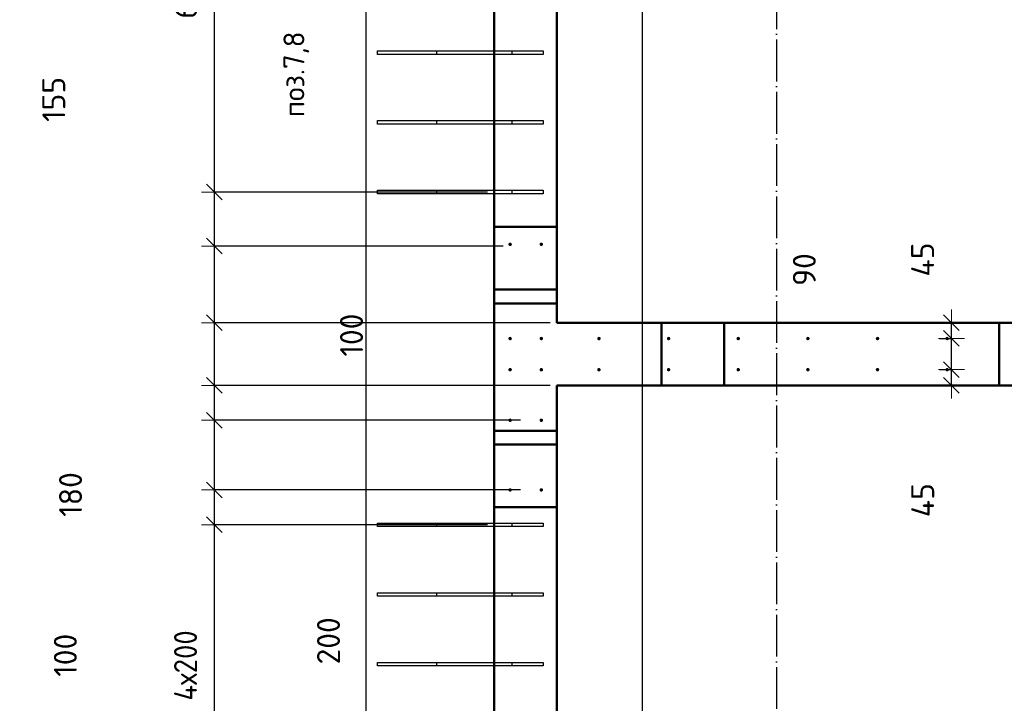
# Model space of a CAD drawing. Header units: millimetres. Extents: x 9402 to 69898, y -2829 to 22870.
# Tile 28 of 69: x 33647 to 36475, y 9187 to 11150. Entities that reach past the tile are written whole.
import ezdxf

# ---------------------------------------------------------------- set-up
doc = ezdxf.new("R2010")
doc.units = ezdxf.units.MM
doc.header["$PDMODE"] = 65
for name, pattern in [('______11', [150, 120, -15, 0, -15]), ('______5', [330, 240, -30, 30, -30]), ('________', [0])]:
    doc.linetypes.add(name, pattern=pattern)
for name, color, linetype, lineweight in [('Standard', 7, 'Continuous', 25), ('Арм.стержн. вертикальными 1', 22, 'Continuous', 35), ('Размерная линия_ общее', 7, 'Continuous', 13)]:
    doc.layers.add(name, color=color, linetype=linetype, lineweight=lineweight)
doc.layers.add('Осевая линия_ общее', color=7, linetype='______5', lineweight=13, true_color=0xa0a0a0)
doc.styles.add('ISOCPEUR', font='ISOCPEUR')
doc.dimstyles.new('DIMSTYLE_11', dxfattribs={"dimtxt": 66, "dimasz": 75, "dimexe": 0, "dimexo": 0, "dimgap": 33, "dimtad": 0, "dimdec": 0, "dimrnd": 5, "dimzin": 12, "dimdsep": 46, "dimtxsty": 'ISOCPEUR', "dimblk1": 'ALL_ML_STRICH', "dimblk2": 'ALL_ML_STRICH', "dimsah": 1, "dimcen": 0, "dimclrd": 7, "dimclre": 256, "dimclrt": 7, "dimadec": 0, "dimazin": 0, "dimtfac": 1, "dimtdec": 0, "dimtix": 1, "dimtmove": 2, "dimatfit": 3, "dimfxl": 0, "dimtvp": 1.2, "dimtzin": 0, "dimlwd": 0, "dimlwe": -3, "dimarcsym": 0})
doc.dimstyles.new('DIMSTYLE_15', dxfattribs={"dimtxt": 66, "dimasz": 75, "dimexe": 0, "dimexo": 0, "dimgap": 33, "dimtad": 0, "dimdec": 0, "dimrnd": 5, "dimzin": 12, "dimdsep": 46, "dimtxsty": 'ISOCPEUR', "dimblk1": 'ALL_ML_STRICH', "dimblk2": 'ALL_ML_STRICH', "dimsah": 1, "dimcen": 0, "dimclrd": 7, "dimclre": 256, "dimclrt": 7, "dimadec": 0, "dimazin": 0, "dimtfac": 1, "dimtdec": 0, "dimtix": 1, "dimtmove": 2, "dimatfit": 3, "dimfxl": 0, "dimtzin": 0, "dimlwd": 0, "dimlwe": -3, "dimarcsym": 0})
doc.dimstyles.new('DIMSTYLE_4', dxfattribs={"dimtxt": 66, "dimasz": 75, "dimexe": 0, "dimexo": 0, "dimgap": 33, "dimtad": 2, "dimdec": 0, "dimrnd": 5, "dimzin": 12, "dimdsep": 46, "dimtxsty": 'ISOCPEUR', "dimblk1": 'ALL_ML_STRICH', "dimblk2": 'ALL_ML_STRICH', "dimsah": 1, "dimcen": 0, "dimclrd": 7, "dimclre": 256, "dimclrt": 7, "dimadec": 0, "dimazin": 0, "dimtfac": 1, "dimtdec": 0, "dimtix": 1, "dimtmove": 2, "dimatfit": 3, "dimfxl": 0, "dimtvp": 1.2, "dimtzin": 0, "dimlwd": 0, "dimlwe": -3, "dimarcsym": 0})
doc.dimstyles.new('DIMSTYLE_5', dxfattribs={"dimtxt": 66, "dimasz": 75, "dimexe": 0, "dimexo": 0, "dimgap": 33, "dimtad": 2, "dimdec": 0, "dimrnd": 5, "dimzin": 12, "dimdsep": 46, "dimtxsty": 'ISOCPEUR', "dimblk1": 'ALL_ML_STRICH', "dimblk2": 'ALL_ML_STRICH', "dimsah": 1, "dimcen": 0, "dimclrd": 7, "dimclre": 256, "dimclrt": 7, "dimadec": 0, "dimazin": 0, "dimtfac": 1, "dimtdec": 0, "dimtix": 1, "dimtmove": 2, "dimatfit": 3, "dimfxl": 0, "dimtzin": 0, "dimlwd": 0, "dimlwe": -3, "dimarcsym": 0})

# ---------------------------------------------------------------- blocks, each defined once
blk = doc.blocks.new('ALL_ML_STRICH')
at = {"color": 0, "linetype": 'ByBlock', "lineweight": -2}
for p, q in [((0, -0.5), (0, 0.5)), ((-1, 0), (0.5, 0)), ((-0.3, -0.3), (0.3, 0.3))]:
    blk.add_line(p, q, dxfattribs=at)
blk = doc.blocks.new('*D186')
at = {"layer": 'DEFPOINTS', "color": 7, "linetype": 'Continuous', "lineweight": 13, "transparency": 33554687}
for p in [(36269, 10145.5), (36322.8, 10100), (36369.5, 10100)]:
    blk.add_point(p, dxfattribs=at)
at = {"layer": 'Размерная линия_ общее', "color": 253, "linetype": 'Continuous', "lineweight": -2, "true_color": 0xa0a0a0, "transparency": 33554687}
for p, q in [((36289, 10145.5), (36322.8, 10145.5)), ((36349.5, 10100), (36322.8, 10100))]:
    blk.add_line(p, q, dxfattribs=at)
at = {"layer": 'Размерная линия_ общее', "color": 7, "linetype": 'Continuous', "lineweight": -2, "transparency": 33554687}
blk.add_line((36322.8, 10100), (36322.8, 10145.5), dxfattribs=at)
at = {"layer": 'Размерная линия_ общее', "color": 7, "linetype": 'Continuous', "lineweight": 13, "transparency": 33554687, "xscale": 75, "yscale": 75, "zscale": 75}
for p, rotation in [((36322.8, 10145.5), 90), ((36322.8, 10100), 270)]:
    blk.add_blockref('ALL_ML_STRICH', p, dxfattribs=dict(at, rotation=rotation))
at = {"layer": 'Размерная линия_ общее', "color": 7, "linetype": 'Continuous', "lineweight": 13, "transparency": 33554687, "insert": (36240.4, 9770.5), "char_height": 66, "width": 132, "attachment_point": 5, "rotation": 90, "style": 'ISOCPEUR'}
blk.add_mtext('\\A1;{45}', dxfattribs=at)
blk = doc.blocks.new('*D187')
at = {"layer": 'DEFPOINTS', "color": 7, "linetype": 'Continuous', "lineweight": 13, "transparency": 33554687}
for p in [(36269, 10235), (36269, 10145.5), (36322.8, 10145.5)]:
    blk.add_point(p, dxfattribs=at)
at = {"layer": 'Размерная линия_ общее', "color": 253, "linetype": 'Continuous', "lineweight": -2, "true_color": 0xa0a0a0, "transparency": 33554687}
for p, q in [((36289, 10235), (36322.8, 10235)), ((36289, 10145.5), (36322.8, 10145.5))]:
    blk.add_line(p, q, dxfattribs=at)
at = {"layer": 'Размерная линия_ общее', "color": 7, "linetype": 'Continuous', "lineweight": -2, "transparency": 33554687}
blk.add_line((36322.8, 10145.5), (36322.8, 10235), dxfattribs=at)
at = {"layer": 'Размерная линия_ общее', "color": 7, "linetype": 'Continuous', "lineweight": 13, "transparency": 33554687, "xscale": 75, "yscale": 75, "zscale": 75}
for p, rotation in [((36322.8, 10235), 90), ((36322.8, 10145.5), 270)]:
    blk.add_blockref('ALL_ML_STRICH', p, dxfattribs=dict(at, rotation=rotation))
at = {"layer": 'Размерная линия_ общее', "color": 7, "linetype": 'Continuous', "lineweight": 13, "transparency": 33554687, "insert": (35900.4, 10432.6), "char_height": 66, "width": 132, "attachment_point": 5, "rotation": 90, "style": 'ISOCPEUR'}
blk.add_mtext('\\A1;{90}', dxfattribs=at)
blk = doc.blocks.new('*D188')
at = {"layer": 'DEFPOINTS', "color": 7, "linetype": 'Continuous', "lineweight": 13, "transparency": 33554687}
for p in [(36369.5, 10280), (36269, 10235), (36322.8, 10235)]:
    blk.add_point(p, dxfattribs=at)
at = {"layer": 'Размерная линия_ общее', "color": 253, "linetype": 'Continuous', "lineweight": -2, "true_color": 0xa0a0a0, "transparency": 33554687}
for p, q in [((36349.5, 10280), (36322.8, 10280)), ((36289, 10235), (36322.8, 10235))]:
    blk.add_line(p, q, dxfattribs=at)
at = {"layer": 'Размерная линия_ общее', "color": 7, "linetype": 'Continuous', "lineweight": -2, "transparency": 33554687}
blk.add_line((36322.8, 10235), (36322.8, 10280), dxfattribs=at)
at = {"layer": 'Размерная линия_ общее', "color": 7, "linetype": 'Continuous', "lineweight": 13, "transparency": 33554687, "xscale": 75, "yscale": 75, "zscale": 75}
for p, rotation in [((36322.8, 10280), 90), ((36322.8, 10235), 270)]:
    blk.add_blockref('ALL_ML_STRICH', p, dxfattribs=dict(at, rotation=rotation))
at = {"layer": 'Размерная линия_ общее', "color": 7, "linetype": 'Continuous', "lineweight": 13, "transparency": 33554687, "insert": (36240.1, 10461.2), "char_height": 66, "width": 132, "attachment_point": 5, "rotation": 90, "style": 'ISOCPEUR'}
blk.add_mtext('\\A1;{45}', dxfattribs=at)
blk = doc.blocks.new('*D274')
at = {"layer": 'DEFPOINTS', "color": 7, "linetype": 'Continuous', "lineweight": 13, "transparency": 33554687}
for p in [(35010, 9700), (34206.3, 8900), (35010, 8900)]:
    blk.add_point(p, dxfattribs=at)
at = {"layer": 'Размерная линия_ общее', "color": 253, "linetype": 'Continuous', "lineweight": -2, "true_color": 0xa0a0a0, "transparency": 33554687}
for p, q in [((34990, 9700), (34206.3, 9700)), ((34990, 8900), (34206.3, 8900))]:
    blk.add_line(p, q, dxfattribs=at)
at = {"layer": 'Размерная линия_ общее', "color": 7, "linetype": 'Continuous', "lineweight": -2, "transparency": 33554687}
blk.add_line((34206.3, 8900), (34206.3, 9700), dxfattribs=at)
at = {"layer": 'Размерная линия_ общее', "color": 7, "linetype": 'Continuous', "lineweight": 13, "transparency": 33554687, "xscale": 75, "yscale": 75, "zscale": 75}
for p, rotation in [((34206.3, 9700), 90), ((34206.3, 8900), 270)]:
    blk.add_blockref('ALL_ML_STRICH', p, dxfattribs=dict(at, rotation=rotation))
at = {"layer": 'Размерная линия_ общее', "color": 7, "linetype": 'Continuous', "lineweight": 13, "transparency": 33554687, "insert": (34090.3, 9195), "char_height": 66, "width": 3.3, "attachment_point": 1, "rotation": 90, "line_spacing_factor": 0.60241, "style": 'ISOCPEUR'}
blk.add_mtext('\\W0.91;4х200', dxfattribs=at)
blk = doc.blocks.new('*D275')
at = {"layer": 'DEFPOINTS', "color": 7, "linetype": 'Continuous', "lineweight": 13, "transparency": 33554687}
for p in [(35105.5, 9800), (34206.3, 9700), (35010, 9700)]:
    blk.add_point(p, dxfattribs=at)
at = {"layer": 'Размерная линия_ общее', "color": 253, "linetype": 'Continuous', "lineweight": -2, "true_color": 0xa0a0a0, "transparency": 33554687}
for p, q in [((35085.5, 9800), (34206.3, 9800)), ((34990, 9700), (34206.3, 9700))]:
    blk.add_line(p, q, dxfattribs=at)
at = {"layer": 'Размерная линия_ общее', "color": 7, "linetype": 'Continuous', "lineweight": -2, "transparency": 33554687}
blk.add_line((34206.3, 9700), (34206.3, 9800), dxfattribs=at)
at = {"layer": 'Размерная линия_ общее', "color": 7, "linetype": 'Continuous', "lineweight": 13, "transparency": 33554687, "xscale": 75, "yscale": 75, "zscale": 75}
for p, rotation in [((34206.3, 9800), 90), ((34206.3, 9700), 270)]:
    blk.add_blockref('ALL_ML_STRICH', p, dxfattribs=dict(at, rotation=rotation))
at = {"layer": 'Размерная линия_ общее', "color": 7, "linetype": 'Continuous', "lineweight": 13, "transparency": 33554687, "insert": (33778.1, 9325.4), "char_height": 66, "width": 198, "attachment_point": 5, "rotation": 90, "style": 'ISOCPEUR'}
blk.add_mtext('\\A1;{100}', dxfattribs=at)
blk = doc.blocks.new('*D276')
at = {"layer": 'DEFPOINTS', "color": 7, "linetype": 'Continuous', "lineweight": 13, "transparency": 33554687}
for p in [(35105.5, 10000), (34206.3, 9800), (35105.5, 9800)]:
    blk.add_point(p, dxfattribs=at)
at = {"layer": 'Размерная линия_ общее', "color": 253, "linetype": 'Continuous', "lineweight": -2, "true_color": 0xa0a0a0, "transparency": 33554687}
for p, q in [((35085.5, 10000), (34206.3, 10000)), ((35085.5, 9800), (34206.3, 9800))]:
    blk.add_line(p, q, dxfattribs=at)
at = {"layer": 'Размерная линия_ общее', "color": 7, "linetype": 'Continuous', "lineweight": -2, "transparency": 33554687}
blk.add_line((34206.3, 9800), (34206.3, 10000), dxfattribs=at)
at = {"layer": 'Размерная линия_ общее', "color": 7, "linetype": 'Continuous', "lineweight": 13, "transparency": 33554687, "xscale": 75, "yscale": 75, "zscale": 75}
for p, rotation in [((34206.3, 10000), 90), ((34206.3, 9800), 270)]:
    blk.add_blockref('ALL_ML_STRICH', p, dxfattribs=dict(at, rotation=rotation))
at = {"layer": 'Размерная линия_ общее', "color": 7, "linetype": 'Continuous', "lineweight": 13, "transparency": 33554687, "insert": (34533.8, 9366.7), "char_height": 66, "width": 198, "attachment_point": 5, "rotation": 90, "style": 'ISOCPEUR'}
blk.add_mtext('\\A1;{200}', dxfattribs=at)
blk = doc.blocks.new('*D277')
at = {"layer": 'DEFPOINTS', "color": 7, "linetype": 'Continuous', "lineweight": 13, "transparency": 33554687}
for p in [(35190, 10100), (34206.3, 10000), (35105.5, 10000)]:
    blk.add_point(p, dxfattribs=at)
at = {"layer": 'Размерная линия_ общее', "color": 253, "linetype": 'Continuous', "lineweight": -2, "true_color": 0xa0a0a0, "transparency": 33554687}
for p, q in [((35170, 10100), (34206.3, 10100)), ((35085.5, 10000), (34206.3, 10000))]:
    blk.add_line(p, q, dxfattribs=at)
at = {"layer": 'Размерная линия_ общее', "color": 7, "linetype": 'Continuous', "lineweight": -2, "transparency": 33554687}
blk.add_line((34206.3, 10000), (34206.3, 10100), dxfattribs=at)
at = {"layer": 'Размерная линия_ общее', "color": 7, "linetype": 'Continuous', "lineweight": 13, "transparency": 33554687, "xscale": 75, "yscale": 75, "zscale": 75}
for p, rotation in [((34206.3, 10100), 90), ((34206.3, 10000), 270)]:
    blk.add_blockref('ALL_ML_STRICH', p, dxfattribs=dict(at, rotation=rotation))
at = {"layer": 'Размерная линия_ общее', "color": 7, "linetype": 'Continuous', "lineweight": 13, "transparency": 33554687, "insert": (34600, 10244.4), "char_height": 66, "width": 198, "attachment_point": 5, "rotation": 90, "style": 'ISOCPEUR'}
blk.add_mtext('\\A1;{100}', dxfattribs=at)
blk = doc.blocks.new('*D278')
at = {"layer": 'DEFPOINTS', "color": 7, "linetype": 'Continuous', "lineweight": 13, "transparency": 33554687}
for p in [(35190, 10280), (34206.3, 10100), (35190, 10100)]:
    blk.add_point(p, dxfattribs=at)
at = {"layer": 'Размерная линия_ общее', "color": 253, "linetype": 'Continuous', "lineweight": -2, "true_color": 0xa0a0a0, "transparency": 33554687}
for p, q in [((35170, 10280), (34206.3, 10280)), ((35170, 10100), (34206.3, 10100))]:
    blk.add_line(p, q, dxfattribs=at)
at = {"layer": 'Размерная линия_ общее', "color": 7, "linetype": 'Continuous', "lineweight": -2, "transparency": 33554687}
blk.add_line((34206.3, 10100), (34206.3, 10280), dxfattribs=at)
at = {"layer": 'Размерная линия_ общее', "color": 7, "linetype": 'Continuous', "lineweight": 13, "transparency": 33554687, "xscale": 75, "yscale": 75, "zscale": 75}
for p, rotation in [((34206.3, 10280), 90), ((34206.3, 10100), 270)]:
    blk.add_blockref('ALL_ML_STRICH', p, dxfattribs=dict(at, rotation=rotation))
at = {"layer": 'Размерная линия_ общее', "color": 7, "linetype": 'Continuous', "lineweight": 13, "transparency": 33554687, "insert": (33793.1, 9786.9), "char_height": 66, "width": 198, "attachment_point": 5, "rotation": 90, "style": 'ISOCPEUR'}
blk.add_mtext('\\A1;{180}', dxfattribs=at)
blk = doc.blocks.new('*D279')
at = {"layer": 'DEFPOINTS', "color": 7, "linetype": 'Continuous', "lineweight": 13, "transparency": 33554687}
for p in [(35055.5, 10500), (34206.3, 10280), (35190, 10280)]:
    blk.add_point(p, dxfattribs=at)
at = {"layer": 'Размерная линия_ общее', "color": 253, "linetype": 'Continuous', "lineweight": -2, "true_color": 0xa0a0a0, "transparency": 33554687}
for p, q in [((35035.5, 10500), (34206.3, 10500)), ((35170, 10280), (34206.3, 10280))]:
    blk.add_line(p, q, dxfattribs=at)
at = {"layer": 'Размерная линия_ общее', "color": 7, "linetype": 'Continuous', "lineweight": -2, "transparency": 33554687}
blk.add_line((34206.3, 10280), (34206.3, 10500), dxfattribs=at)
at = {"layer": 'Размерная линия_ общее', "color": 7, "linetype": 'Continuous', "lineweight": 13, "transparency": 33554687, "xscale": 75, "yscale": 75, "zscale": 75}
for p, rotation in [((34206.3, 10500), 90), ((34206.3, 10280), 270)]:
    blk.add_blockref('ALL_ML_STRICH', p, dxfattribs=dict(at, rotation=rotation))
at = {"layer": 'Размерная линия_ общее', "color": 7, "linetype": 'Continuous', "lineweight": 13, "transparency": 33554687, "insert": (33406.2, 10701.6), "char_height": 66, "width": 198, "attachment_point": 5, "rotation": 90, "style": 'ISOCPEUR'}
blk.add_mtext('\\A1;{220}', dxfattribs=at)
blk = doc.blocks.new('*D280')
at = {"layer": 'DEFPOINTS', "color": 7, "linetype": 'Continuous', "lineweight": 13, "transparency": 33554687}
for p in [(35010, 10655), (34206.3, 10500), (35055.5, 10500)]:
    blk.add_point(p, dxfattribs=at)
at = {"layer": 'Размерная линия_ общее', "color": 253, "linetype": 'Continuous', "lineweight": -2, "true_color": 0xa0a0a0, "transparency": 33554687}
for p, q in [((34990, 10655), (34206.3, 10655)), ((35035.5, 10500), (34206.3, 10500))]:
    blk.add_line(p, q, dxfattribs=at)
at = {"layer": 'Размерная линия_ общее', "color": 7, "linetype": 'Continuous', "lineweight": -2, "transparency": 33554687}
blk.add_line((34206.3, 10500), (34206.3, 10655), dxfattribs=at)
at = {"layer": 'Размерная линия_ общее', "color": 7, "linetype": 'Continuous', "lineweight": 13, "transparency": 33554687, "xscale": 75, "yscale": 75, "zscale": 75}
for p, rotation in [((34206.3, 10655), 90), ((34206.3, 10500), 270)]:
    blk.add_blockref('ALL_ML_STRICH', p, dxfattribs=dict(at, rotation=rotation))
at = {"layer": 'Размерная линия_ общее', "color": 7, "linetype": 'Continuous', "lineweight": 13, "transparency": 33554687, "insert": (33744.9, 10920.9), "char_height": 66, "width": 198, "attachment_point": 5, "rotation": 90, "style": 'ISOCPEUR'}
blk.add_mtext('\\A1;{155}', dxfattribs=at)
blk = doc.blocks.new('*D281')
at = {"layer": 'DEFPOINTS', "color": 7, "linetype": 'Continuous', "lineweight": 13, "transparency": 33554687}
for p in [(35010, 11855), (34206.3, 10655), (35010, 10655)]:
    blk.add_point(p, dxfattribs=at)
at = {"layer": 'Размерная линия_ общее', "color": 253, "linetype": 'Continuous', "lineweight": -2, "true_color": 0xa0a0a0, "transparency": 33554687}
for p, q in [((34990, 11855), (34206.3, 11855)), ((34990, 10655), (34206.3, 10655))]:
    blk.add_line(p, q, dxfattribs=at)
at = {"layer": 'Размерная линия_ общее', "color": 7, "linetype": 'Continuous', "lineweight": -2, "transparency": 33554687}
blk.add_line((34206.3, 10655), (34206.3, 11855), dxfattribs=at)
at = {"layer": 'Размерная линия_ общее', "color": 7, "linetype": 'Continuous', "lineweight": 13, "transparency": 33554687, "xscale": 75, "yscale": 75, "zscale": 75}
for p, rotation in [((34206.3, 11855), 90), ((34206.3, 10655), 270)]:
    blk.add_blockref('ALL_ML_STRICH', p, dxfattribs=dict(at, rotation=rotation))
at = {"layer": 'Размерная линия_ общее', "color": 7, "linetype": 'Continuous', "lineweight": 13, "transparency": 33554687, "insert": (34090.3, 11153), "char_height": 66, "width": 3.3, "attachment_point": 1, "rotation": 90, "line_spacing_factor": 0.60241, "style": 'ISOCPEUR'}
blk.add_mtext('\\W0.91;6х200', dxfattribs=at)

msp = doc.modelspace()

# ---------------------------------------------------------------- hatches: boundary and pattern name
at = {"layer": 'Арм.стержн. вертикальными 1', "linetype": 'Continuous', "lineweight": 50, "transparency": 33554687}
for points in [[(35060.5, 10505), (35060.1, 10506.9), (35059, 10508.5), (35057.4, 10509.6), (35055.5, 10510), (35053.6, 10509.6), (35051.9, 10508.5), (35050.8, 10506.9), (35050.5, 10505), (35050.8, 10503.1), (35051.9, 10501.5), (35053.6, 10500.4), (35055.5, 10500), (35057.4, 10500.4), (35059, 10501.5), (35060.1, 10503.1)], [(35150, 10505), (35149.6, 10506.9), (35148.5, 10508.5), (35146.9, 10509.6), (35145, 10510), (35143.1, 10509.6), (35141.5, 10508.5), (35140.4, 10506.9), (35140, 10505), (35140.4, 10503.1), (35141.5, 10501.5), (35143.1, 10500.4), (35145, 10500), (35146.9, 10500.4), (35148.5, 10501.5), (35149.6, 10503.1)], [(35060.5, 10234.5), (35060.1, 10236.4), (35059, 10238), (35057.4, 10239.1), (35055.5, 10239.5), (35053.6, 10239.1), (35051.9, 10238), (35050.8, 10236.4), (35050.5, 10234.5), (35050.8, 10232.6), (35051.9, 10231), (35053.6, 10229.9), (35055.5, 10229.5), (35057.4, 10229.9), (35059, 10231), (35060.1, 10232.6)], [(35150, 10234.5), (35149.6, 10236.4), (35148.5, 10238), (35146.9, 10239.1), (35145, 10239.5), (35143.1, 10239.1), (35141.5, 10238), (35140.4, 10236.4), (35140, 10234.5), (35140.4, 10232.6), (35141.5, 10231), (35143.1, 10229.9), (35145, 10229.5), (35146.9, 10229.9), (35148.5, 10231), (35149.6, 10232.6)], [(35315.5, 10234.5), (35315.1, 10236.4), (35314, 10238), (35312.4, 10239.1), (35310.5, 10239.5), (35308.6, 10239.1), (35307, 10238), (35305.9, 10236.4), (35305.5, 10234.5), (35305.9, 10232.6), (35307, 10231), (35308.6, 10229.9), (35310.5, 10229.5), (35312.4, 10229.9), (35314, 10231), (35315.1, 10232.6)], [(35515.5, 10234.5), (35515.1, 10236.4), (35514, 10238), (35512.4, 10239.1), (35510.5, 10239.5), (35508.6, 10239.1), (35507, 10238), (35505.9, 10236.4), (35505.5, 10234.5), (35505.9, 10232.6), (35507, 10231), (35508.6, 10229.9), (35510.5, 10229.5), (35512.4, 10229.9), (35514, 10231), (35515.1, 10232.6)], [(35715.5, 10234.5), (35715.1, 10236.4), (35714, 10238), (35712.4, 10239.1), (35710.5, 10239.5), (35708.6, 10239.1), (35707, 10238), (35705.9, 10236.4), (35705.5, 10234.5), (35705.9, 10232.6), (35707, 10231), (35708.6, 10229.9), (35710.5, 10229.5), (35712.4, 10229.9), (35714, 10231), (35715.1, 10232.6)], [(35915.5, 10234.5), (35915.1, 10236.4), (35914, 10238), (35912.4, 10239.1), (35910.5, 10239.5), (35908.6, 10239.1), (35907, 10238), (35905.9, 10236.4), (35905.5, 10234.5), (35905.9, 10232.6), (35907, 10231), (35908.6, 10229.9), (35910.5, 10229.5), (35912.4, 10229.9), (35914, 10231), (35915.1, 10232.6)], [(36115.5, 10234.5), (36115.1, 10236.4), (36114, 10238), (36112.4, 10239.1), (36110.5, 10239.5), (36108.6, 10239.1), (36107, 10238), (36105.9, 10236.4), (36105.5, 10234.5), (36105.9, 10232.6), (36107, 10231), (36108.6, 10229.9), (36110.5, 10229.5), (36112.4, 10229.9), (36114, 10231), (36115.1, 10232.6)], [(36315.5, 10234.5), (36315.1, 10236.4), (36314, 10238), (36312.4, 10239.1), (36310.5, 10239.5), (36308.6, 10239.1), (36307, 10238), (36305.9, 10236.4), (36305.5, 10234.5), (36305.9, 10232.6), (36307, 10231), (36308.6, 10229.9), (36310.5, 10229.5), (36312.4, 10229.9), (36314, 10231), (36315.1, 10232.6)], [(35060.5, 10145), (35060.1, 10146.9), (35059, 10148.5), (35057.4, 10149.6), (35055.5, 10150), (35053.6, 10149.6), (35051.9, 10148.5), (35050.8, 10146.9), (35050.5, 10145), (35050.8, 10143.1), (35051.9, 10141.4), (35053.6, 10140.4), (35055.5, 10140), (35057.4, 10140.4), (35059, 10141.4), (35060.1, 10143.1)], [(35150, 10145), (35149.6, 10146.9), (35148.5, 10148.5), (35146.9, 10149.6), (35145, 10150), (35143.1, 10149.6), (35141.5, 10148.5), (35140.4, 10146.9), (35140, 10145), (35140.4, 10143.1), (35141.5, 10141.4), (35143.1, 10140.4), (35145, 10140), (35146.9, 10140.4), (35148.5, 10141.4), (35149.6, 10143.1)], [(35315.5, 10145), (35315.1, 10146.9), (35314, 10148.5), (35312.4, 10149.6), (35310.5, 10150), (35308.6, 10149.6), (35307, 10148.5), (35305.9, 10146.9), (35305.5, 10145), (35305.9, 10143.1), (35307, 10141.4), (35308.6, 10140.4), (35310.5, 10140), (35312.4, 10140.4), (35314, 10141.4), (35315.1, 10143.1)], [(35515.5, 10145), (35515.1, 10146.9), (35514, 10148.5), (35512.4, 10149.6), (35510.5, 10150), (35508.6, 10149.6), (35507, 10148.5), (35505.9, 10146.9), (35505.5, 10145), (35505.9, 10143.1), (35507, 10141.4), (35508.6, 10140.4), (35510.5, 10140), (35512.4, 10140.4), (35514, 10141.4), (35515.1, 10143.1)], [(35715.5, 10145), (35715.1, 10146.9), (35714, 10148.5), (35712.4, 10149.6), (35710.5, 10150), (35708.6, 10149.6), (35707, 10148.5), (35705.9, 10146.9), (35705.5, 10145), (35705.9, 10143.1), (35707, 10141.4), (35708.6, 10140.4), (35710.5, 10140), (35712.4, 10140.4), (35714, 10141.4), (35715.1, 10143.1)], [(35915.5, 10145), (35915.1, 10146.9), (35914, 10148.5), (35912.4, 10149.6), (35910.5, 10150), (35908.6, 10149.6), (35907, 10148.5), (35905.9, 10146.9), (35905.5, 10145), (35905.9, 10143.1), (35907, 10141.4), (35908.6, 10140.4), (35910.5, 10140), (35912.4, 10140.4), (35914, 10141.4), (35915.1, 10143.1)], [(36115.5, 10145), (36115.1, 10146.9), (36114, 10148.5), (36112.4, 10149.6), (36110.5, 10150), (36108.6, 10149.6), (36107, 10148.5), (36105.9, 10146.9), (36105.5, 10145), (36105.9, 10143.1), (36107, 10141.4), (36108.6, 10140.4), (36110.5, 10140), (36112.4, 10140.4), (36114, 10141.4), (36115.1, 10143.1)], [(36315.5, 10145), (36315.1, 10146.9), (36314, 10148.5), (36312.4, 10149.6), (36310.5, 10150), (36308.6, 10149.6), (36307, 10148.5), (36305.9, 10146.9), (36305.5, 10145), (36305.9, 10143.1), (36307, 10141.4), (36308.6, 10140.4), (36310.5, 10140), (36312.4, 10140.4), (36314, 10141.4), (36315.1, 10143.1)], [(35060.5, 10000), (35060.1, 10001.9), (35059, 10003.5), (35057.4, 10004.6), (35055.5, 10005), (35053.6, 10004.6), (35051.9, 10003.5), (35050.8, 10001.9), (35050.5, 10000), (35050.8, 9998.1), (35051.9, 9996.4), (35053.6, 9995.4), (35055.5, 9995), (35057.4, 9995.4), (35059, 9996.4), (35060.1, 9998.1)], [(35150, 10000), (35149.6, 10001.9), (35148.5, 10003.5), (35146.9, 10004.6), (35145, 10005), (35143.1, 10004.6), (35141.5, 10003.5), (35140.4, 10001.9), (35140, 10000), (35140.4, 9998.1), (35141.5, 9996.4), (35143.1, 9995.4), (35145, 9995), (35146.9, 9995.4), (35148.5, 9996.4), (35149.6, 9998.1)], [(35060.5, 9800), (35060.1, 9801.9), (35059, 9803.5), (35057.4, 9804.6), (35055.5, 9805), (35053.6, 9804.6), (35051.9, 9803.5), (35050.8, 9801.9), (35050.5, 9800), (35050.8, 9798.1), (35051.9, 9796.5), (35053.6, 9795.4), (35055.5, 9795), (35057.4, 9795.4), (35059, 9796.5), (35060.1, 9798.1)], [(35150, 9800), (35149.6, 9801.9), (35148.5, 9803.5), (35146.9, 9804.6), (35145, 9805), (35143.1, 9804.6), (35141.5, 9803.5), (35140.4, 9801.9), (35140, 9800), (35140.4, 9798.1), (35141.5, 9796.5), (35143.1, 9795.4), (35145, 9795), (35146.9, 9795.4), (35148.5, 9796.5), (35149.6, 9798.1)]]:
    msp.add_hatch(color=4, dxfattribs=at).paths.add_polyline_path(points)

# ---------------------------------------------------------------- linework, layer by layer
at = {"color": 7, "linetype": 'Continuous', "lineweight": 50, "transparency": 33554687}
for p, q in [((35010, 10280), (35010, 12940)), ((35190, 12940), (35190, 10280)), ((35010, 10100), (35010, 10280)), ((35190, 10280), (36940, 10280)), ((35010, 8500), (35010, 10100)), ((35190, 10100), (35190, 8500)), ((36940, 10100), (35190, 10100))]:
    msp.add_line(p, q, dxfattribs=at)
at = {"color": 7, "linetype": '________', "lineweight": 50, "transparency": 33554687}
for p, q in [((35010, 10555), (35190, 10555)), ((35190, 10375), (35010, 10375)), ((35010, 10335), (35190, 10335)), ((35490, 10280), (35490, 10100)), ((35670, 10100), (35670, 10280)), ((36460, 10280), (36460, 10100)), ((35190, 9970), (35010, 9970)), ((35010, 9930), (35190, 9930)), ((35190, 9750), (35010, 9750))]:
    msp.add_line(p, q, dxfattribs=at)
at = {"layer": 'Standard', "color": 52, "linetype": 'Continuous', "lineweight": -3, "transparency": 33554687}
for p, q in [((34641.9, 8061.7), (34641.9, 12599.3)), ((34641.9, 8061.7), (34641.9, 12599.3)), ((35435.7, 8061.7), (35435.7, 12599.3)), ((35435.7, 8061.7), (35435.7, 12599.3))]:
    msp.add_line(p, q, dxfattribs=at)
at = {"layer": 'Арм.стержн. вертикальными 1', "color": 4, "linetype": 'Continuous', "lineweight": 25, "transparency": 33554687}
for points in [[(35060, 11050), (34675, 11050), (34675, 11060), (35060, 11060), (35060, 11050)], [(35150, 11050), (34845, 11050), (34845, 11060), (35150, 11060), (35150, 11050)], [(35060, 10850), (34675, 10850), (34675, 10860), (35060, 10860), (35060, 10850)], [(35150, 10850), (34845, 10850), (34845, 10860), (35150, 10860), (35150, 10850)], [(35060, 10650), (34675, 10650), (34675, 10660), (35060, 10660), (35060, 10650)], [(35150, 10650), (34845, 10650), (34845, 10660), (35150, 10660), (35150, 10650)], [(35060, 9695), (34675, 9695), (34675, 9705), (35060, 9705), (35060, 9695)], [(35150, 9695), (34845, 9695), (34845, 9705), (35150, 9705), (35150, 9695)], [(35060, 9495), (34675, 9495), (34675, 9505), (35060, 9505), (35060, 9495)], [(35150, 9495), (34845, 9495), (34845, 9505), (35150, 9505), (35150, 9495)], [(35060, 9295), (34675, 9295), (34675, 9305), (35060, 9305), (35060, 9295)], [(35150, 9295), (34845, 9295), (34845, 9305), (35150, 9305), (35150, 9295)]]:
    msp.add_lwpolyline(points, dxfattribs=at)
at = {"layer": 'Осевая линия_ общее', "color": 253, "linetype": '______11', "lineweight": -3, "true_color": 0xa0a0a0, "transparency": 33554687}
msp.add_line((35820, 14244.8), (35820, -2614.4), dxfattribs=at)

# ---------------------------------------------------------------- texts
at = {"layer": 'Standard', "color": 7, "linetype": 'Continuous', "lineweight": 13, "transparency": 33554687, "insert": (34441.5, 10870), "char_height": 60, "width": 274.605, "attachment_point": 4, "rotation": 90, "style": 'ISOCPEUR'}
msp.add_mtext('\\A1;{\\fISOCPEUR|i0|b0;\\H60.000000;\\W1.000000;\\C7;поз.7,8}\\P', dxfattribs=at)

# ---------------------------------------------------------------- dimensions: what is measured, and where the dimension line sits
at = {"layer": 'Размерная линия_ общее', "color": 7, "linetype": 'Continuous', "lineweight": 13, "transparency": 33554687}
for base, p1, p2, text, picture, middle in [((34206.3, 11855), (34990, 10655), (34990, 11855), '\\W0.91;6х200', '*D281', (34173.3, 11255)), ((34206.3, 9700), (34990, 8900), (34990, 9700), '\\W0.91;4х200', '*D274', (34173.3, 9300))]:
    dim = msp.add_linear_dim(base=base, p1=p1, p2=p2, angle=90, text=text, dimstyle='DIMSTYLE_5', override={"dimpost": '<>', "dimclrd": 7, "dimclre": 253, "dimclrt": 7, "dimlwd": 0, "dimlwe": 65533}, dxfattribs=at)
    dim.commit()
    dim.dimension.update_dxf_attribs({"geometry": picture, "text_midpoint": middle, "dimtype": 160})
for base, p1, p2, dimstyle, picture, middle in [((34206.3, 10655), (35035.5, 10500), (34990, 10655), 'DIMSTYLE_4', '*D280', (33744.9, 10920.9)), ((34206.3, 10500), (35170, 10280), (35035.5, 10500), 'DIMSTYLE_5', '*D279', (33406.2, 10701.6)), ((36322.8, 10280), (36289, 10235), (36349.5, 10280), 'DIMSTYLE_4', '*D188', (36240.1, 10461.2)), ((36322.75, 10235.0003), (36289.0497, 10145.469), (36289.0497, 10235.0003), 'DIMSTYLE_4', '*D187', (35900.4086, 10432.6085)), ((34206.3, 10100), (35085.5, 10000), (35170, 10100), 'DIMSTYLE_11', '*D277', (34600, 10244.4)), ((34206.3, 10280), (35170, 10100), (35170, 10280), 'DIMSTYLE_4', '*D278', (33793.1, 9786.9)), ((36322.75, 10145.469), (36349.5375, 10100), (36289.0497, 10145.469), 'DIMSTYLE_4', '*D186', (36240.3662, 9770.5244)), ((34206.3, 10000), (35085.5, 9800), (35085.5, 10000), 'DIMSTYLE_15', '*D276', (34533.8, 9366.7)), ((34206.3, 9800), (34990, 9700), (35085.5, 9800), 'DIMSTYLE_4', '*D275', (33778.1, 9325.4))]:
    dim = msp.add_linear_dim(base=base, p1=p1, p2=p2, angle=90, dimstyle=dimstyle, override={"dimpost": '<>', "dimclrd": 7, "dimclre": 253, "dimclrt": 7, "dimlwd": 0, "dimlwe": 65533}, dxfattribs=at)
    dim.commit()
    dim.dimension.update_dxf_attribs({"geometry": picture, "text_midpoint": middle, "dimtype": 160})

doc.saveas('drawing.dxf')
